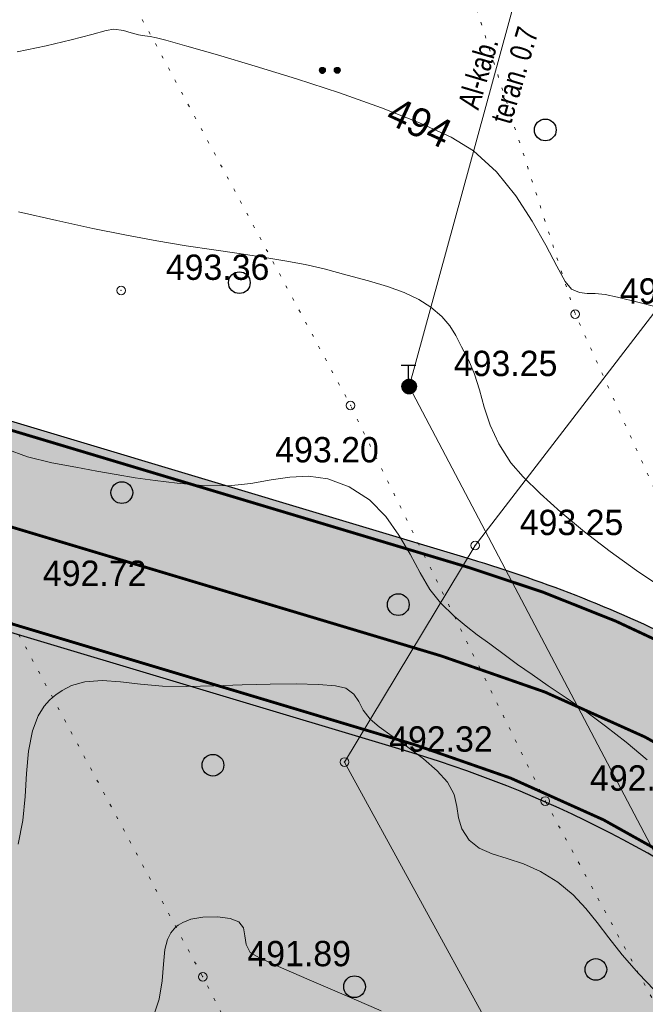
# Model space of a CAD drawing. Extents: x -516234 to 73329, y -4499813 to 47259.
# Tile 19 of 256: x 29493 to 29514, y 36963 to 36997. Entities that reach past the tile are written whole.
import ezdxf

# ---------------------------------------------------------------- set-up
doc = ezdxf.new("R2010")
doc.units = 0
doc.header["$LTSCALE"] = 0.5
doc.header["$MEASUREMENT"] = 0
doc.header["$PDMODE"] = 32
doc.header["$PDSIZE"] = 0.3
doc.linetypes.add('ACAD_ISO03W100', pattern=[30, 12, -18])
doc.linetypes.add('РА_КОНТУРЫ', pattern=[1.5, 0, -1.5])
for name, color, linetype in [('(004) Точки рельефа', 7, 'Continuous'), ('(007) Здания', 7, 'Continuous'), ('(013) Газ', 30, 'ИК_Газопровод -------г--------'), ('(016) Кабель', 1, 'Continuous'), ('(019) Связь', 3, 'ИК_КАБ_СВЯЗИ'), ('(031) Горизонтали', 42, 'Continuous'), ('(036) Растительность', 7, 'Continuous'), ('(037) Контуры', 7, 'Continuous'), ('(038) Деревья', 7, 'Continuous'), ('1 PARK', 7, 'Continuous'), ('7_газон', 7, 'Continuous'), ('STOYANKA', 7, 'Continuous')]:
    doc.layers.add(name, color=color, linetype=linetype)
doc.layers.add('(032) Горизонтали утолщенные', color=32, linetype='Continuous', lineweight=30)
doc.styles.add('BM-431', font='bm431.ttf')
doc.styles.add('D-431', font='d431.ttf')
doc.styles.add('P-131', font='p131.ttf')
doc.styles.get("Standard").update_dxf_attribs({"font": 'times.ttf'})
doc.linetypes.add('ИК_Газопровод -------г--------', pattern='A,9,-0.6,["Г",Standard,S=1.199999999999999,R=0,X=0,Y=-0.6],-1.199999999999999', length=10.8)
doc.linetypes.add('ИК_КАБ_СВЯЗИ', pattern='A,4,["o",Standard,S=0.5,R=0,X=0,Y=-0.125],4,-2', length=10)
doc.linetypes.add('ИК_Э_КАБ_ВН', pattern='A,8,-2,["<<",Standard,S=1,R=0,X=0,Y=-0.5],8,[">>",Standard,S=1,R=0,X=-1,Y=-0.5],-2', length=20)

# ---------------------------------------------------------------- blocks, each defined once
blk = doc.blocks.new('9633')
at = {"layer": '(031) Горизонтали', "color": 42, "linetype": 'Continuous', "lineweight": 0}
for points in [[(28548.25177066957, 36963.97451658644), (28547.73201278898, 36964.5246984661), (28547.16191622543, 36965.17416076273), (28546.69877813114, 36965.7587199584), (28546.29334750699, 36966.29051837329), (28545.89637335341, 36966.78169832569), (28545.45860467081, 36967.2444021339), (28544.93079045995, 36967.69077211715), (28544.33594945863, 36968.06002962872), (28543.74489190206, 36968.31488004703), (28543.18005403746, 36968.50269172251), (28542.66387211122, 36968.67083300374), (28542.21878237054, 36968.86667224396), (28541.86722106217, 36969.13757779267), (28541.61283284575, 36969.52379264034), (28541.50246392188, 36969.90961461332), (28541.44496184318, 36970.30303121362), (28541.34917416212, 36970.71202994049), (28541.12394843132, 36971.14459829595), (28540.77017196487, 36971.53399668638), (28540.28842125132, 36971.94218274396), (28539.74724205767, 36972.34668196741), (28539.21518015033, 36972.72501985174), (28538.76078129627, 36973.05472189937), (28538.45259126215, 36973.31331360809), (28538.21034141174, 36973.62953734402), (28538.05431412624, 36973.92306644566), (28537.88552614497, 36974.18114042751), (28537.60499420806, 36974.3909988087), (28537.25437605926, 36974.47377133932), (28536.66316767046, 36974.51942082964), (28535.88908383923, 36974.53508298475), (28534.98983936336, 36974.52789350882), (28534.02314904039, 36974.50498810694), (28533.04672766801, 36974.47350248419), (28532.11829004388, 36974.44057234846), (28531.27714844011, 36974.45422620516), (28530.51587365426, 36974.52571718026), (28529.82206827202, 36974.60701790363), (28529.18333487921, 36974.65010100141), (28528.58727606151, 36974.60693910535), (28528.13282363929, 36974.47803879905), (28527.80088232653, 36974.31017674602), (28527.58233757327, 36974.15860693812), (28527.47359249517, 36974.06977084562), (28527.36950059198, 36973.97396428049), (28527.18721162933, 36973.76829090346), (28526.97217956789, 36973.4271680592), (28526.77674602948, 36972.91856634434), (28526.64113311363, 36972.21162309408), (28526.57699676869, 36971.44531730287), (28526.53153926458, 36970.6407975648), (28526.45196287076, 36969.81921247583), (28526.28546985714, 36969.00171062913)], [(28548.56395266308, 36977.8391286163), (28547.65225334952, 36978.44747437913), (28546.73980680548, 36979.10697056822), (28545.85934530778, 36979.78910921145), (28545.04360113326, 36980.46538233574), (28544.32530655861, 36981.10728197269), (28543.73719386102, 36981.68630014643), (28543.31199531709, 36982.17392888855), (28542.89072103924, 36982.82520157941), (28542.59717137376, 36983.47158917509), (28542.38901788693, 36984.09788711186), (28542.22393214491, 36984.68889082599), (28542.05958571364, 36985.22939575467), (28541.85365015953, 36985.70419733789), (28541.60606235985, 36986.17616927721), (28541.40544216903, 36986.56483716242), (28541.19798186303, 36986.9021032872), (28540.92987371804, 36987.21986994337), (28540.54731001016, 36987.55003942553), (28540.12536672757, 36987.81790108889), (28539.62360401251, 36988.05089242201), (28539.04380407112, 36988.2606354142), (28538.38774910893, 36988.45875205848), (28537.65722133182, 36988.65686434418), (28536.85400294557, 36988.86659426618), (28536.2013483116, 36989.01878846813), (28535.49874005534, 36989.15205596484), (28534.74152999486, 36989.27510274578), (28533.92506994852, 36989.39663480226), (28533.0447117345, 36989.5253581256), (28532.09580717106, 36989.6699787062), (28531.07370807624, 36989.83920253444), (28529.97376626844, 36990.04173560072), (28528.86775204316, 36990.26772850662), (28527.62134246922, 36990.53837314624), (28526.30088704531, 36990.83490756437)], [(28548.02672230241, 36971.91690516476), (28547.29781718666, 36972.52322380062), (28546.58053609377, 36973.07948309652), (28545.88559857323, 36973.58827062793), (28545.22372417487, 36974.05217396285), (28544.6056324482, 36974.47378067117), (28544.04204294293, 36974.85567832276), (28543.54367520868, 36975.2004544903), (28543.12124879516, 36975.51069674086), (28542.58376957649, 36975.91379584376), (28542.15035485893, 36976.22868876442), (28541.76130271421, 36976.52419044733), (28541.35691121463, 36976.86911583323), (28540.87747843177, 36977.3322798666), (28540.5163112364, 36977.79375514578), (28540.17847817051, 36978.36875303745), (28539.83208044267, 36979.01146378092), (28539.44521926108, 36979.67607760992), (28538.98599583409, 36980.31678476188), (28538.4225113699, 36980.88777547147), (28537.72286707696, 36981.34323997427), (28536.9881170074, 36981.61747548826), (28536.31685678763, 36981.71164913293), (28535.67349998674, 36981.6802559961), (28535.02246017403, 36981.57779116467), (28534.32815091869, 36981.45874972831), (28533.55498579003, 36981.37762677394), (28532.66737835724, 36981.38891739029), (28531.784017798, 36981.46862444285), (28531.0185584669, 36981.55716056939), (28530.32786169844, 36981.65563550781), (28529.66878882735, 36981.76515899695), (28528.99820118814, 36981.88684078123), (28528.27296011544, 36982.02179059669), (28527.44992694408, 36982.17111818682), (28526.61230063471, 36982.38047500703), (28525.86091953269, 36982.65774062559)]]:
    blk.add_lwpolyline(points, dxfattribs=at)
at = {"layer": '(004) Точки рельефа', "lineweight": 0, "style": 'D-431'}
for s, p in [('493.36', (28531.38731217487, 36988.49016099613)), ('493.95', (28547.07793431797, 36987.6698522)), ('493.25', (28541.34013431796, 36985.16689783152)), ('493.20', (28535.16912702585, 36982.18651273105)), ('493.25', (28543.61833431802, 36979.67509783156)), ('492.72', (28527.13973431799, 36977.91859783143)), ('492.32', (28539.10513431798, 36972.19499783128)), ('492.67', (28546.045434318, 36970.84771142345)), ('491.89', (28534.20713431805, 36964.78265220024))]:
    blk.add_text(s, height=0.875, dxfattribs=at).set_placement(p)
blk = doc.blocks.new('*X146')
at = {"color": 0}
for p, q in [((9.79, 5.45), (10.2, 5.45)), ((9.82, 5.459999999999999), (10.18, 5.459999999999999)), ((9.85, 5.469999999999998), (10.15, 5.469999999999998)), ((9.88, 5.48), (10.11, 5.48)), ((9.94, 5.49), (10.05, 5.49)), ((9.5, 5.08), (10.49, 5.08)), ((9.5, 5.07), (10.49, 5.07)), ((9.5, 5.059999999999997), (10.49, 5.059999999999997)), ((9.5, 5.049999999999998), (10.49, 5.049999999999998)), ((9.5, 5.04), (10.49, 5.04)), ((9.5, 5.03), (10.49, 5.03)), ((9.5, 5.019999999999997), (10.5, 5.019999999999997)), ((9.5, 5.009999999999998), (10.5, 5.009999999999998)), ((9.5, 5), (10.5, 5)), ((9.5, 4.99), (10.5, 4.99)), ((9.5, 4.98), (10.5, 4.98)), ((9.5, 4.969999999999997), (10.5, 4.969999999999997)), ((9.5, 4.959999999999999), (10.49, 4.959999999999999)), ((9.5, 4.95), (10.49, 4.95)), ((9.5, 4.94), (10.49, 4.94)), ((9.5, 4.929999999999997), (10.49, 4.929999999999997)), ((9.5, 4.919999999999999), (10.49, 4.919999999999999)), ((9.5, 4.91), (10.49, 4.91)), ((9.5, 4.9), (10.49, 4.9)), ((9.51, 5.12), (10.48, 5.12)), ((9.51, 5.11), (10.48, 5.11)), ((9.51, 5.099999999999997), (10.48, 5.099999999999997)), ((9.51, 5.089999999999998), (10.49, 5.089999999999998)), ((9.51, 4.889999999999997), (10.49, 4.889999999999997)), ((9.51, 4.879999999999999), (10.48, 4.879999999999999)), ((9.51, 4.87), (10.48, 4.87)), ((9.51, 4.86), (10.48, 4.86)), ((9.52, 5.16), (10.47, 5.16)), ((9.52, 5.15), (10.47, 5.15)), ((9.52, 5.139999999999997), (10.47, 5.139999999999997)), ((9.52, 5.129999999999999), (10.48, 5.129999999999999)), ((9.52, 4.849999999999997), (10.48, 4.849999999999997)), ((9.52, 4.839999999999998), (10.47, 4.839999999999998)), ((9.52, 4.83), (10.47, 4.83)), ((9.53, 5.179999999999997), (10.46, 5.179999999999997)), ((9.53, 5.169999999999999), (10.46, 5.169999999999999)), ((9.53, 4.82), (10.47, 4.82)), ((9.53, 4.809999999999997), (10.46, 4.809999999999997)), ((9.53, 4.799999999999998), (10.46, 4.799999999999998)), ((9.54, 5.2), (10.45, 5.2)), ((9.54, 5.19), (10.46, 5.19)), ((9.54, 4.79), (10.45, 4.79)), ((9.54, 4.78), (10.45, 4.78)), ((9.55, 5.219999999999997), (10.44, 5.219999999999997)), ((9.55, 5.209999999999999), (10.45, 5.209999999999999)), ((9.55, 4.769999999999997), (10.44, 4.769999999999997)), ((9.56, 5.24), (10.43, 5.24)), ((9.56, 5.23), (10.44, 5.23)), ((9.57, 5.259999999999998), (10.42, 5.259999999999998)), ((9.57, 5.25), (10.43, 5.25)), ((9.58, 5.269999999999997), (10.41, 5.269999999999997)), ((9.59, 5.29), (10.4, 5.29)), ((9.59, 5.28), (10.41, 5.28)), ((9.6, 5.299999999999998), (10.39, 5.299999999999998)), ((9.61, 5.309999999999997), (10.38, 5.309999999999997)), ((9.62, 5.32), (10.37, 5.32)), ((9.63, 5.33), (10.37, 5.33)), ((9.64, 5.339999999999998), (10.36, 5.339999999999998)), ((9.65, 5.349999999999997), (10.35, 5.349999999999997)), ((9.66, 5.36), (10.34, 5.36)), ((9.67, 5.37), (10.32, 5.37)), ((9.68, 5.379999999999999), (10.31, 5.379999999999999)), ((9.69, 5.389999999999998), (10.3, 5.389999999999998)), ((9.71, 5.4), (10.29, 5.4)), ((9.72, 5.41), (10.27, 5.41)), ((9.74, 5.419999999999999), (10.26, 5.419999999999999)), ((9.75, 5.429999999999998), (10.24, 5.429999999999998)), ((9.77, 5.44), (10.22, 5.44)), ((9.55, 4.759999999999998), (10.44, 4.759999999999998)), ((9.56, 4.75), (10.43, 4.75)), ((9.56, 4.74), (10.43, 4.74)), ((9.57, 4.73), (10.42, 4.73)), ((9.58, 4.719999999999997), (10.41, 4.719999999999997)), ((9.58, 4.709999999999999), (10.41, 4.709999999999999)), ((9.59, 4.7), (10.4, 4.7)), ((9.6, 4.69), (10.39, 4.69)), ((9.61, 4.679999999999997), (10.39, 4.679999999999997)), ((9.61, 4.669999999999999), (10.38, 4.669999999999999)), ((9.62, 4.66), (10.37, 4.66)), ((9.63, 4.65), (10.36, 4.65)), ((9.64, 4.639999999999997), (10.35, 4.639999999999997)), ((9.65, 4.629999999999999), (10.34, 4.629999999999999)), ((9.66, 4.62), (10.33, 4.62)), ((9.67, 4.61), (10.32, 4.61)), ((9.69, 4.599999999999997), (10.31, 4.599999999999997)), ((9.7, 4.589999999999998), (10.29, 4.589999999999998)), ((9.71, 4.58), (10.28, 4.58)), ((9.73, 4.57), (10.26, 4.57)), ((9.75, 4.559999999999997), (10.25, 4.559999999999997)), ((9.76, 4.549999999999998), (10.23, 4.549999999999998)), ((9.78, 4.54), (10.21, 4.54)), ((9.81, 4.53), (10.18, 4.53)), ((9.83, 4.519999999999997), (10.16, 4.519999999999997)), ((9.87, 4.509999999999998), (10.12, 4.509999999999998)), ((9.91, 4.5), (10.08, 4.5))]:
    blk.add_line(p, q, dxfattribs=at)
blk = doc.blocks.new('I01070')
at = {"color": 0}
blk.add_circle((0.05, 0.03), 0.5, dxfattribs=at)
blk.add_blockref('*X146', (-9.95, -4.959999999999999), dxfattribs=at)
blk = doc.blocks.new('I0195')
at = {"layer": '(016) Кабель', "color": 0, "linetype": 'ИК_Э_КАБ_ВН'}
for p, q in [((-0.2750000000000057, 0.7399999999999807), (0.2249999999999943, 0.7399999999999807)), ((-0.0250000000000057, 0.2399999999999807), (-0.0250000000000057, 0.7399999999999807))]:
    blk.add_line(p, q, dxfattribs=at)
at = {"layer": '(016) Кабель', "color": 0, "linetype": 'ИК_Э_КАБ_ВН', "xscale": 0.5, "yscale": 0.5, "zscale": 0.5}
blk.add_blockref('I01070', (-0.0250000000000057, -0.0100000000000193), dxfattribs=at)
blk = doc.blocks.new('d')
at = {"layer": '(038) Деревья'}
blk.add_ellipse((0, 0), major_axis=(0.2651650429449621, 0.2651650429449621), ratio=0.9999999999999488, start_param=5.497787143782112, end_param=11.7809724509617, dxfattribs=at)
blk = doc.blocks.new('*X71')
at = {"color": 0}
for p, q in [((1.81, 2.069999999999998), (2.189999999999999, 2.069999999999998)), ((1.81, 2.06), (2.189999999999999, 2.06)), ((1.81, 2.049999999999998), (2.189999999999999, 2.049999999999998)), ((1.82, 2.089999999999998), (2.18, 2.089999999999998)), ((1.82, 2.08), (2.18, 2.08)), ((1.83, 2.109999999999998), (2.169999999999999, 2.109999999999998)), ((1.83, 2.1), (2.169999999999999, 2.1)), ((1.84, 2.12), (2.16, 2.12)), ((1.85, 2.129999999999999), (2.149999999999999, 2.129999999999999)), ((1.86, 2.14), (2.14, 2.14)), ((1.87, 2.149999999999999), (2.129999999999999, 2.149999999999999)), ((1.879999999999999, 2.16), (2.12, 2.16)), ((1.9, 2.169999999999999), (2.109999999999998, 2.169999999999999)), ((1.909999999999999, 2.18), (2.089999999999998, 2.18)), ((1.939999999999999, 2.189999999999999), (2.06, 2.189999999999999)), ((1.8, 2.04), (2.2, 2.04)), ((1.8, 2.029999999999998), (2.2, 2.029999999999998)), ((1.8, 2.02), (2.2, 2.02)), ((1.8, 2.009999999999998), (2.2, 2.009999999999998)), ((1.8, 2), (2.2, 2)), ((1.8, 1.99), (2.2, 1.99)), ((1.8, 1.98), (2.2, 1.98)), ((1.8, 1.969999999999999), (2.2, 1.969999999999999)), ((1.8, 1.959999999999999), (2.2, 1.959999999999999)), ((1.81, 1.95), (2.189999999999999, 1.95)), ((1.81, 1.939999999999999), (2.189999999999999, 1.939999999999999)), ((1.81, 1.929999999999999), (2.189999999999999, 1.929999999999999)), ((1.82, 1.919999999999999), (2.18, 1.919999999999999)), ((1.82, 1.909999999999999), (2.18, 1.909999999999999)), ((1.83, 1.9), (2.169999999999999, 1.9)), ((1.83, 1.889999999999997), (2.169999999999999, 1.889999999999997)), ((1.84, 1.879999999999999), (2.16, 1.879999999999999)), ((1.85, 1.87), (2.149999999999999, 1.87)), ((1.86, 1.86), (2.14, 1.86)), ((1.87, 1.85), (2.129999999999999, 1.85)), ((1.879999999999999, 1.84), (2.12, 1.84)), ((1.9, 1.83), (2.109999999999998, 1.83)), ((1.909999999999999, 1.82), (2.089999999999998, 1.82)), ((1.939999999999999, 1.81), (2.06, 1.81))]:
    blk.add_line(p, q, dxfattribs=at)
blk = doc.blocks.new('I04100')
blk.add_circle((0, 0), 0.2)
blk.add_blockref('*X71', (-2, -2))

msp = doc.modelspace()

# ---------------------------------------------------------------- hatches: boundary and pattern name
at = {"layer": '1 PARK', "lineweight": 0, "true_color": 0x00c200, "transparency": 33554508}
h = msp.add_hatch(color=92, dxfattribs=at)
h.dxf.hatch_style = 1
edge = h.paths.add_edge_path()
edge.add_line((29724.64239257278, 36512.79432187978), (29471.60044474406, 36982.55049501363))
edge.add_line((29471.60044474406, 36982.55049501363), (29506.29401808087, 36972.14843313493))
edge.add_arc((29494.80619221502, 36933.83355538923), 39.99999999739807, 28.309861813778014, 73.30986225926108, ccw=False)
edge.add_line((29530.02202180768, 36952.80314541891), (29731.94540582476, 36577.94530873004))
edge.add_arc((29696.72957622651, 36558.97571869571), 40.00000000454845, -16.690138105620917, 28.309861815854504, ccw=False)
edge.add_line((29735.04445390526, 36547.48789258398), (29724.64239257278, 36512.79432187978))
at = {"layer": '7_газон', "lineweight": 0, "true_color": 0x5c5c5c, "transparency": 33554687}
h = msp.add_hatch(color=251, dxfattribs=at)
h.dxf.hatch_style = 1
edge = h.paths.add_edge_path(flags=16)
edge.add_line((29676.9670253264, 36922.96084250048), (29652.77291892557, 36909.92828613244))
edge.add_arc((29654.19563818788, 36907.28709892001), 2.999999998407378, 118.3098620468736, 208.3098621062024)
edge.add_line((29651.55445097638, 36905.86437965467), (29669.68837844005, 36872.19990448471))
edge.add_arc((29672.32956565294, 36873.62262374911), 2.999999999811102, 208.30986207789, 298.2780487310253)
edge.add_line((29673.75081818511, 36870.98064698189), (29697.06899177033, 36883.5246684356))
edge.add_arc((29695.17398839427, 36887.04730412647), 4.000000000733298, 298.2780487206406, 388.3063323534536)
edge.add_line((29698.69568820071, 36888.94404619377), (29681.03101944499, 36921.74221183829))
edge.add_arc((29678.3897445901, 36920.31965528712), 3.00000000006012, 28.30633236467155, 118.3098620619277)
edge = h.paths.add_edge_path(flags=16)
edge.add_arc((29582.9855072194, 36967.89968877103), 30.00000001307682, 100.3549001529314, 118.3098620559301)
edge.add_line((29568.75831457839, 36994.31156091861), (29528.13142186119, 36972.42721186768))
edge.add_arc((29529.55414112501, 36969.78602465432), 2.999999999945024, 118.3098620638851, 225.976051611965)
edge.add_arc((29494.80619221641, 36933.83355539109), 46.99999999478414, 28.309861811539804, 45.97605160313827, ccw=False)
edge.add_line((29536.18479198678, 36956.12282367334), (29686.13726511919, 36677.7456560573))
edge.add_arc((29688.77845233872, 36679.16837530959), 2.999999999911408, 208.3098618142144, 354.8617095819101)
edge.add_line((29691.76639664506, 36678.8996955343), (29699.50725581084, 36764.98453772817))
edge.add_arc((29669.62781274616, 36767.67133548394), 30.00000000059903, 354.8617095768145, 388.3098620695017)
edge.add_line((29696.03968487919, 36781.89852812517), (29580.77358266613, 36995.88266607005))
edge.add_arc((29578.13239545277, 36994.45994680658), 2.999999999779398, 28.30986205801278, 100.3549001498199)
edge = h.paths.add_edge_path()
edge.add_line((29429.45156085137, 37065.40154354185), (29443.21523881, 37039.99022628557))
edge.add_line((29443.21523881, 37039.99022628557), (29467.007078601, 36995.82219918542))
edge.add_arc((29480.21301466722, 37002.93579550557), 14.99999999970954, 208.3098620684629, 253.3098622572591)
edge.add_line((29475.90507996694, 36988.56771635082), (29508.30438760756, 36978.85353674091))
edge.add_arc((29494.80619219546, 36933.83355536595), 47.00000002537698, 63.28493720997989, 73.30986224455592, ccw=False)
edge.add_arc((29520.43076144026, 36984.74898970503), 10.00000000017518, 243.284937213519, 298.3098620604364)
edge.add_line((29525.17315898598, 36975.94503232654), (29566.62423568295, 36998.27334173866))
edge.add_arc((29582.98550721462, 36967.89968878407), 34.49999999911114, 90.70226828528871, 118.3098620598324, ccw=False)
edge.add_line((29582.56265496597, 37002.39709732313), (29601.16238589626, 37002.62508366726))
edge.add_arc((29600.79468828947, 37032.62283022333), 29.99999999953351, 270.7022682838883, 298.3364137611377)
edge.add_line((29615.03411904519, 37006.21755401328), (29627.39519750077, 37012.88344606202))
edge.add_arc((29631.42970288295, 37005.4019511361), 8.500000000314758, 28.306332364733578, 118.3364137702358, ccw=False)
edge.add_line((29638.91331497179, 37009.43252803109), (29702.65760048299, 36891.0778810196))
edge.add_arc((29695.17398839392, 36887.04730412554), 8.499999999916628, -61.72195127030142, 28.306332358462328, ccw=False)
edge.add_line((29699.20087056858, 36879.56170328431), (29664.33022544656, 36860.80302483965))
edge.add_arc((29666.69897966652, 36856.39973022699), 5.000000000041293, 118.2780487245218, 208.3098620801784)
edge.add_line((29662.29700097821, 36854.02853145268), (29700.001465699, 36784.03260702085))
edge.add_arc((29669.62781274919, 36767.67133548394), 34.49999999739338, -5.138290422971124, 28.30986207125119, ccw=False)
edge.add_line((29703.98917227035, 36764.58151806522), (29695.14768138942, 36666.25672866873))
edge.add_arc((29710.0874029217, 36664.91332979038), 15.00000000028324, 174.8617095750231, 208.3098618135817)
edge.add_line((29696.8814668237, 36657.7997335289), (29738.10817600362, 36581.26498698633))
edge.add_arc((29696.72957622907, 36558.97571869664), 47.00000000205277, -16.690138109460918, 28.3098618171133, ccw=False)
edge.add_line((29741.74955749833, 36545.47752301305), (29732.03538262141, 36513.07823193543))
edge.add_arc((29746.40346174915, 36508.77029714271), 14.99999999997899, 163.309861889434, 208.3098620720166)
edge.add_line((29733.19752568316, 36501.65670082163), (29762.25672105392, 36447.71016536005))
edge.add_line((29762.25672105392, 36447.71016536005), (29788.31828072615, 36389.8396773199))
edge.add_line((29788.31828072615, 36389.8396773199), (29723.7285416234, 36509.74639209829))
edge.add_line((29723.7285416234, 36509.74639209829), (29735.04445390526, 36547.48789258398))
edge.add_arc((29696.7295762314, 36558.97571869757), 39.9999999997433, 343.3098618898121, 388.3098618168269)
edge.add_line((29731.94540582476, 36577.94530873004), (29530.02202180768, 36952.80314541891))
edge.add_arc((29494.80619221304, 36933.83355538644), 40.00000000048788, 28.30986181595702, 73.30986225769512)
edge.add_line((29506.29401808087, 36972.14843313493), (29468.5366372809, 36983.46910649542))
edge.add_line((29468.5366372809, 36983.46910649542), (29424.2348273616, 37065.40154354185))
edge = h.paths.add_edge_path(flags=16)
edge.add_line((29653.96902770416, 36965.66145273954), (29629.77229082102, 36952.62747941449))
edge.add_arc((29631.19501008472, 36949.98629220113), 2.999999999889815, 118.3098620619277, 208.3098620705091)
edge.add_line((29628.55382287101, 36948.56357293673), (29646.57493355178, 36915.10853490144))
edge.add_arc((29649.2161207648, 36916.53125416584), 2.999999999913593, 208.3098620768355, 298.3098620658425)
edge.add_line((29650.63884002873, 36913.89006695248), (29674.83351591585, 36926.92293008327))
edge.add_arc((29673.4107966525, 36929.56411729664), 2.999999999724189, 298.3098620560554, 388.3063323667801)
edge.add_line((29676.05207150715, 36930.98667384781), (29658.03302182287, 36964.44282207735))
edge.add_arc((29655.3917469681, 36963.02026552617), 2.999999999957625, 28.30633236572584, 118.3098620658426)
edge = h.paths.add_edge_path(flags=16)
edge.add_line((29653.05407388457, 36973.68728408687), (29634.95140268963, 37007.29869320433))
edge.add_arc((29631.42970288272, 37005.4019511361), 4.00000000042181, 28.30633236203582, 118.3364137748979)
edge.add_line((29629.53111211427, 37008.92265463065), (29617.1700336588, 37002.25676258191))
edge.add_arc((29600.79468827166, 37032.6228302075), 34.49999999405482, 278.95978604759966, 298.33641380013, ccw=False)
edge.add_arc((29606.63498333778, 36995.58040921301), 3.000000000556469, 98.95978601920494, 208.3098621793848)
edge.add_line((29603.99379612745, 36994.15768994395), (29623.57430544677, 36957.80772818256))
edge.add_arc((29626.21549265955, 36959.23044744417), 2.9999999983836, 208.3098620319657, 298.3098620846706)
edge.add_line((29627.6382119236, 36956.58926023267), (29651.83551829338, 36969.62354032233))
edge.add_arc((29650.41279902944, 36972.26472753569), 3.000000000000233, 298.3098620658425, 388.306332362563)

# ---------------------------------------------------------------- linework, layer by layer
at = {"layer": '(004) Точки рельефа', "color": 0, "linetype": 'ByBlock', "lineweight": 0}
for p in [(29496.238707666, 36988.12584060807), (29511.9293298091, 36987.30674540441), (29506.1915298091, 36984.80864540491), (29504.16532980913, 36984.15194540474), (29508.46972980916, 36979.31684540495), (29503.95652980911, 36971.83674540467), (29510.89682980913, 36970.48824540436), (29499.05852980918, 36964.41954540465)]:
    msp.add_point(p, dxfattribs=at)
at = {"layer": '(032) Горизонтали утолщенные', "color": 32, "linetype": 'Continuous', "lineweight": 0}
msp.add_lwpolyline([(29505.22317117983, 36963.24802863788), (29503.85921374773, 36963.83409158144), (29502.65120737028, 36964.35251062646), (29501.67282130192, 36964.77917584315), (29500.99772479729, 36965.08997730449), (29500.69958711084, 36965.26080508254), (29500.55412888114, 36965.53883478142), (29500.51322544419, 36965.83477242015), (29500.4679933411, 36966.10702623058), (29500.3095491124, 36966.31400444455), (29500.01151491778, 36966.42710492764), (29499.56967946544, 36966.49229833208), (29499.05921598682, 36966.48356616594), (29498.65194943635, 36966.40586959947), (29498.37240186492, 36966.29760697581), (29498.20739205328, 36966.19850481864), (29498.13309787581, 36966.14025117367), (29498.06595486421, 36966.07723515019), (29497.95470160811, 36965.94082346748), (29497.83716057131, 36965.71108218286), (29497.7494577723, 36965.3601736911), (29497.7012935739, 36964.85483268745), (29497.65731027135, 36964.28179376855), (29497.5488156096, 36963.64793462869), (29497.38967022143, 36963.1674204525)], dxfattribs=at)
at = {"layer": 'STOYANKA', "color": 7, "linetype": 'ACAD_ISO03W100', "ltscale": 0.2, "true_color": 0xffffff, "transparency": 33554687, "const_width": 0.1}
msp.add_lwpolyline([(29467.00959812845, 36987.58088680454), (29507.29920284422, 36975.50098493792, -0.1989123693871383), (29533.10340689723, 36954.46298454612), (29735.02679091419, 36579.60514785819, -0.1989123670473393), (29738.39700570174, 36546.48270779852), (29727.67995463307, 36510.7385646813)], format="xyb", dxfattribs=at)
at = {"layer": 'STOYANKA', "color": 7, "lineweight": 50, "true_color": 0xffffff, "const_width": 0.1}
msp.add_lwpolyline([(29723.92974451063, 36509.37287182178), (29735.33181548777, 36547.40173388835, 0.1989123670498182), (29732.2095245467, 36578.08758065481), (29530.28614052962, 36952.94541734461, 0.1989123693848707), (29506.38017677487, 36972.43579471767), (29468.35131200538, 36983.83786623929)], format="xyb", dxfattribs=at)

# ---------------------------------------------------------------- block references
at = {"layer": '(007) Здания', "color": 18, "true_color": 0x000000}
msp.add_blockref('9633', (966.3948420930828, 0), dxfattribs=at)
at = {"layer": '(019) Связь', "color": 0, "lineweight": 0}
msp.add_blockref('I0195', (29506.19156226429, 36984.80367776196), dxfattribs=at)
at = {"layer": '(036) Растительность', "linetype": 'Continuous', "xscale": 0.5, "yscale": 0.5, "zscale": 0.5}
for p in [(29503.19239031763, 36995.7304356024), (29503.70728053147, 36995.73099135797)]:
    msp.add_blockref('I04100', p, dxfattribs=at)
at = {"layer": '(038) Деревья', "linetype": 'Continuous', "lineweight": 0}
for p in [(29510.89636170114, 36993.66720468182), (29500.32334001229, 36988.39363224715), (29496.26308791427, 36981.14135859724), (29505.81631520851, 36977.27363678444), (29499.41172556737, 36971.72522308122), (29512.64308863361, 36964.67148146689), (29504.30438401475, 36964.0760057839)]:
    msp.add_blockref('d', p, dxfattribs=at)

# ---------------------------------------------------------------- texts
at = {"layer": '(019) Связь', "linetype": 'Continuous', "lineweight": 0, "style": 'BM-431', "width": 0.8}
for s, p in [('teran. 0.7', (29509.7070857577, 36993.83020881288)), ('Al-kab.', (29508.58099102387, 36994.32846686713))]:
    msp.add_text(s, height=0.7499999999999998, rotation=73.53173469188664, dxfattribs=at).set_placement(p)

# ---------------------------------------------------------------- next in the draw order: texts
at = {"layer": '(032) Горизонтали утолщенные', "linetype": 'Continuous', "lineweight": 0, "insert": (29506.54761565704, 36993.91821812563), "char_height": 1, "attachment_point": 5, "rotation": 335.28164077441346, "style": 'P-131', "bg_fill": 3, "box_fill_scale": 1.254, "bg_fill_color": 256, "bg_fill_true_color": 13158600, "bg_fill_transparency": 0}
msp.add_mtext('494', dxfattribs=at)

# ---------------------------------------------------------------- next in the draw order: linework, layer by layer
at = {"layer": '(013) Газ', "lineweight": 0, "flags": 128}
msp.add_lwpolyline([(29525.4045298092, 37048.0812454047), (29531.16032980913, 37039.10674540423), (29539.03442980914, 37023.9947454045), (29540.16602980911, 37021.19084540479), (29539.27042980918, 37018.60784540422), (29533.5626298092, 37011.72844540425), (29529.25442980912, 37006.75534540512), (29524.91812980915, 37001.27644540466), (29517.62702980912, 36991.22024540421), (29508.46972980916, 36979.31684540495), (29503.95652980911, 36971.83674540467), (29513.30102980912, 36954.80344540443), (29520.01352980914, 36941.40164540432), (29527.99152980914, 36927.06934540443), (29538.26772980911, 36908.13784540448), (29552.22252980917, 36883.58144540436), (29562.9265298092, 36863.59834540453), (29568.87632980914, 36853.651245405), (29578.9045298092, 36835.70134540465), (29587.68822980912, 36819.03094540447), (29597.08572980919, 36801.50184540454), (29611.7932298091, 36773.69974540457), (29622.8681298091, 36752.86994540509), (29632.62652980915, 36733.82944540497), (29642.05702980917, 36714.74094540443), (29649.24532980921, 36696.49514540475), (29654.71632980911, 36680.57834540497), (29662.39652980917, 36662.6074454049), (29676.15432980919, 36642.03754540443), (29689.2174298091, 36620.2101454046), (29698.95182980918, 36600.03514540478), (29708.9171298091, 36582.19414540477), (29725.84472980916, 36551.17434540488), (29738.19912980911, 36530.15064540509), (29750.36268157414, 36512.07232270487), (29762.3080298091, 36492.93034540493), (29777.20752980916, 36461.74964540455), (29800.4448298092, 36421.63744540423), (29814.55452980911, 36397.86484540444)], dxfattribs=at)
at = {"layer": '(019) Связь', "lineweight": 0, "flags": 128}
msp.add_lwpolyline([(29514.83162980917, 37049.761445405), (29518.67122980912, 37045.21124540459), (29525.95242980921, 37035.17724540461), (29528.7734298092, 37021.40064540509), (29526.18852980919, 37015.33294540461), (29523.52162980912, 37012.33214540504), (29518.67252980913, 37007.59394540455), (29510.11892980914, 36999.15214540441), (29506.1915298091, 36984.80864540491), (29526.83482980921, 36945.59014540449), (29546.80742980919, 36909.66124540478), (29570.94542980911, 36864.29314540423), (29590.41202980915, 36836.47614540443), (29619.17332980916, 36778.32504540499), (29654.46622980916, 36702.51484540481), (29679.35692980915, 36655.78224540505), (29696.19172980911, 36624.08374540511), (29725.3618298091, 36569.60814540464), (29744.3187298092, 36532.2698454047), (29766.0236298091, 36495.88124540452)], dxfattribs=at)
at = {"layer": '(032) Горизонтали утолщенные', "color": 32, "linetype": 'Continuous', "lineweight": 0}
msp.add_lwpolyline([(29515.08909302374, 36987.46997906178), (29514.13938628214, 36987.70491178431), (29513.38915576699, 36987.88920354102), (29512.96411803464, 36987.98712185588), (29512.6224324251, 36988.0221910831), (29512.34165117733, 36988.02104727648), (29512.08037459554, 36988.04897223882), (29511.79720298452, 36988.17124777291), (29511.58433373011, 36988.43744096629), (29511.29304168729, 36988.96740777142), (29510.91643925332, 36989.6860200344), (29510.44763882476, 36990.51814960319), (29509.8797527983, 36991.38866832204), (29509.20589357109, 36992.2224480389), (29508.4191735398, 36992.94436059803), (29507.64018321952, 36993.41526897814), (29506.54761565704, 36993.91821812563), (29505.23263871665, 36994.4345102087), (29503.78642026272, 36994.94544739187), (29502.30012815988, 36995.43233184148), (29500.86493027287, 36995.87646572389), (29499.57199446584, 36996.25915120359), (29498.51248860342, 36996.56169044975), (29497.77758055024, 36996.76538562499), (29497.45843817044, 36996.85153889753), (29497.23863936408, 36996.89848980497), (29497.06056916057, 36996.92200880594), (29496.8375143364, 36996.95759240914), (29496.57944122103, 36997.02592987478), (29496.31511692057, 36997.10005674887), (29495.98602937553, 36997.14398896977), (29495.72573287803, 36997.09791453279), (29495.22371893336, 36996.9677556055), (29494.51732767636, 36996.78244896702), (29493.64389924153, 36996.57093140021), (29492.6407737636, 36996.36213968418)], dxfattribs=at)
at = {"layer": '(037) Контуры', "linetype": 'РА_КОНТУРЫ', "lineweight": 0, "ltscale": 0.5, "flags": 128}
msp.add_lwpolyline([(29755.04077472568, 36506.78989662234), (29749.55892649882, 36504.71865606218), (29743.93502640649, 36515.17753636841), (29735.41522741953, 36528.70619685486), (29728.61977677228, 36539.94076516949), (29722.32114540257, 36549.69191522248), (29715.1268340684, 36562.79275359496), (29702.66348585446, 36586.19353718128), (29697.33247490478, 36596.28256397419), (29689.20851291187, 36610.85282235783), (29682.5789960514, 36622.2763185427), (29676.06744009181, 36632.90212627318), (29668.59320942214, 36649.312673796), (29662.06464549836, 36661.64381750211), (29656.31976662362, 36675.12851883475), (29650.06209021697, 36688.28134498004), (29644.47316955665, 36699.55290921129), (29637.36183763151, 36711.28428142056), (29632.36174313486, 36716.07937194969), (29624.68160750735, 36730.74959521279), (29618.9497404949, 36742.25506716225), (29612.32520716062, 36755.37790184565), (29603.25658454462, 36773.26586058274), (29595.88533783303, 36786.8645036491), (29588.98291583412, 36799.61847954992), (29584.54556848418, 36808.36303738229), (29577.76510707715, 36820.1733816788), (29566.04250200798, 36839.8896059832), (29558.70718168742, 36860.45953546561), (29549.67653794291, 36879.08920578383), (29542.6271770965, 36891.38136021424), (29534.78511255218, 36905.11094827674), (29523.18849822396, 36920.17498473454), (29514.56272471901, 36935.54792634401), (29507.28444792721, 36948.43184844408), (29499.05851350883, 36964.41955414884), (29491.99115241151, 36977.56037804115), (29485.19368250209, 36991.13903379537), (29476.92277338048, 37006.21609362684), (29476.89373791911, 37011.68396476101), (29488.33226104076, 37014.47997411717), (29493.3193988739, 37005.20762645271), (29496.88407585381, 36997.64360158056), (29504.16535667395, 36984.15191610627), (29510.89685299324, 36970.48829286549), (29519.16476488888, 36955.22330616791), (29526.661950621, 36943.02212015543), (29535.5256339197, 36927.36729031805), (29544.05944038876, 36912.32621872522), (29550.88593727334, 36894.27230541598), (29556.54482618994, 36883.52753670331), (29567.02091081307, 36864.47904179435), (29576.17249293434, 36847.54971057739), (29587.20837141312, 36827.12375669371), (29593.77791530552, 36815.26942771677), (29599.01896297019, 36804.98247720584), (29604.90377231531, 36793.25809178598), (29612.25902271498, 36779.95633300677), (29620.74785723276, 36763.68274084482), (29628.5879287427, 36749.22943450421), (29635.06951253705, 36736.71336238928), (29647.68278121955, 36715.787616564), (29652.9708283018, 36703.42947276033), (29658.25984694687, 36694.35205179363), (29665.10230345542, 36680.29258360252), (29673.37420437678, 36666.12916810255), (29677.68364113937, 36652.75241247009), (29684.93494007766, 36638.50702015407), (29690.27494673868, 36628.50995763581), (29696.8914787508, 36615.90592091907), (29704.27971913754, 36602.27329122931), (29710.5163885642, 36590.89277495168), (29717.24287042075, 36579.14840451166), (29723.30461279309, 36567.20110738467), (29729.7751977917, 36555.04489508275), (29735.56904135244, 36543.46045440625), (29742.15156456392, 36533.43341418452), (29749.54481989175, 36517.82555348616), (29755.04077472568, 36506.78989662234)], dxfattribs=at)
msp.add_lwpolyline([(29774.79593075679, 36524.72308427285), (29765.00858535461, 36542.91291934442), (29758.46602687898, 36555.24406293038), (29752.27533838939, 36566.7605266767), (29746.21560039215, 36578.10505847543), (29739.79999467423, 36590.18130237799), (29732.81360829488, 36602.59241103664), (29725.00652454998, 36616.97474528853), (29717.77323467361, 36629.34086934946), (29713.22192392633, 36638.9930728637), (29707.43107747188, 36650.77943496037), (29700.41569088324, 36664.53501997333), (29694.0590532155, 36677.66285500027), (29687.01465922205, 36693.60458870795), (29680.3671282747, 36707.49512433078), (29675.93277348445, 36716.97339655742), (29669.11231146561, 36730.67600386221), (29660.75741841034, 36747.69730609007), (29653.63208912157, 36759.75755015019), (29643.87574143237, 36776.80383066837), (29636.70342161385, 36789.89567273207), (29628.63843380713, 36804.79980164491), (29622.39975952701, 36816.83906145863), (29615.59230334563, 36829.26716503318), (29609.99139048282, 36840.17287158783), (29600.27500529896, 36859.78415390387), (29592.56588046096, 36874.51235434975), (29581.82987776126, 36895.81297029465), (29574.16975682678, 36907.85421717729), (29564.96021773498, 36922.39047951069), (29554.78303902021, 36938.83499069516), (29546.38318077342, 36953.83308016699), (29539.65269496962, 36966.22119996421), (29531.96057236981, 36979.91380370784), (29524.53134757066, 36993.58941631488), (29518.67250861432, 37007.59391431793), (29515.92654504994, 37011.40040898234), (29510.40470425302, 37010.28079761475), (29504.14814090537, 37010.16378965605), (29506.82216045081, 37003.08656765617), (29511.92930722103, 36987.30675434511), (29518.2069818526, 36973.45120193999), (29525.39930890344, 36958.60304377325), (29533.5252526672, 36946.07399077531), (29541.60924183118, 36930.14626050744), (29550.41893534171, 36915.75493833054), (29559.91637828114, 36899.35640343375), (29567.08968849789, 36887.34214188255), (29576.82506206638, 36868.22466749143), (29585.79171325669, 36851.63720160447), (29594.07866435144, 36830.92233668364), (29599.55762765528, 36819.66976411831), (29605.17253974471, 36808.21727054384), (29612.03998012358, 36794.90651109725), (29619.80905459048, 36783.33908069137), (29626.95440391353, 36768.02510346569), (29635.31428316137, 36752.39126114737), (29645.23154444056, 36738.12390018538), (29655.01288793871, 36720.42987204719), (29661.49347661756, 36707.38800461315), (29665.32206084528, 36698.65643651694), (29671.94460194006, 36684.71691974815), (29678.59814203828, 36669.48290718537), (29685.12971393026, 36656.08317949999), (29691.26144603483, 36642.15065581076), (29697.22521985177, 36630.98605314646), (29702.65919439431, 36620.46719456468), (29710.35231853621, 36606.54867877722), (29716.94585284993, 36594.72233910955), (29723.89924837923, 36582.74306205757), (29730.29186060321, 36570.95270666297), (29736.7914300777, 36559.29230159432), (29742.71022784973, 36547.37399195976), (29747.78832954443, 36538.18661199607), (29757.77560157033, 36519.4759813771), (29764.65502616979, 36507.46471614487), (29770.98453106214, 36511.09635649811), (29780.10894593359, 36514.95893085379)], close=True, dxfattribs=at)
for points in [[(29731.94540582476, 36577.94530873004), (29530.02202180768, 36952.80314541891, 0.1989123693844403), (29506.29401808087, 36972.14843313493), (29468.5366372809, 36983.46910649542), (29424.2348273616, 37065.40154354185)], [(29429.45156085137, 37065.40154354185), (29443.21523881, 37039.99022628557), (29467.007078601, 36995.82219918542, 0.1989123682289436), (29475.90507996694, 36988.56771635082), (29508.30438760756, 36978.85353674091, -0.04376990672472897), (29515.93522297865, 36975.81645736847, 0.2448137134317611), (29525.17315898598, 36975.94503232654), (29566.62423568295, 36998.27334173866, -0.1210469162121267), (29582.56265496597, 37002.39709732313), (29601.16238589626, 37002.62508366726, 0.1211644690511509), (29615.03411904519, 37006.21755401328), (29627.39519750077, 37012.88344606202, -0.414367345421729), (29638.91331497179, 37009.43252803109), (29702.65760048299, 36891.0778810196, -0.41435815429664), (29699.20087056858, 36879.56170328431), (29664.33022544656, 36860.80302483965, 0.4143762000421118), (29662.29700097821, 36854.02853145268), (29700.001465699, 36784.03260702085, -0.1469902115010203), (29703.98917227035, 36764.58151806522), (29695.14768138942, 36666.25672866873, 0.146990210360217)]]:
    msp.add_lwpolyline(points, format="xyb")
at = {"layer": 'STOYANKA', "color": 7, "lineweight": 50, "true_color": 0xffffff, "const_width": 0.1}
msp.add_lwpolyline([(29429.11038166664, 37065.40154354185), (29442.95128359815, 37039.84765081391), (29466.74295987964, 36995.67992725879, 0.1989123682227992), (29475.81892127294, 36988.28035476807), (29508.21822891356, 36978.56617515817, -0.04376990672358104), (29515.80035682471, 36975.5484813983, 0.244813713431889), (29525.31543091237, 36975.68091360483), (29566.76650760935, 36998.00922301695, -0.1210469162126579), (29582.56633194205, 37002.09711985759), (29601.16606287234, 37002.32510620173, 0.1211644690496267), (29615.17651335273, 37005.95350125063), (29627.53759180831, 37012.6193933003, -0.4143673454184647), (29638.64918748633, 37009.29027237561), (29702.39347299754, 36890.93562536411, -0.4143581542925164), (29699.05874531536, 36879.82590096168), (29664.18810019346, 36861.06722251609, 0.4143762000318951), (29662.03288225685, 36853.88625952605), (29699.73734697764, 36783.89033509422, -0.1469902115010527), (29703.69037783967, 36764.60838604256), (29694.84888695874, 36666.28359664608, 0.1469902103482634)], format="xyb", dxfattribs=at)

doc.saveas('drawing.dxf')
